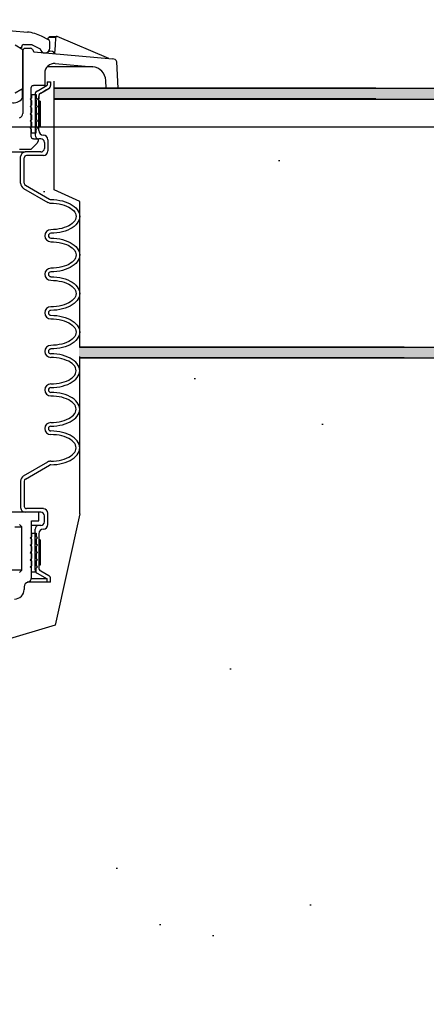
# Model space of a CAD drawing. Extents: x 1081 to 2220, y 0 to 2796.
# Tile 17 of 161: x 1638 to 1648, y 397 to 423. Entities that reach past the tile are written whole.
import ezdxf

# ---------------------------------------------------------------- set-up
doc = ezdxf.new("R2010")
doc.units = 0
doc.header["$MEASUREMENT"] = 0
doc.header["$PDSIZE"] = 1
doc.layers.get('DEFPOINTS').update_dxf_attribs({"linetype": 'CONTINUOUS'})
for name, color, linetype in [('DIM', 3, 'CONTINUOUS'), ('FREEZE-LINES', 8, 'CONTINUOUS'), ('PEAGRAVEL-HATCH', 3, 'CONTINUOUS'), ('SPILL-BUCKET', 1, 'CONTINUOUS'), ('TANK-SLAB', 6, 'CONTINUOUS')]:
    doc.layers.add(name, color=color, linetype=linetype)
doc.styles.add('SIMPLEX', font='simplex')
doc.dimstyles.new('DIM64', dxfattribs={"dimscale": 64, "dimtxt": 0.09375, "dimasz": 0.09375, "dimexe": 0.0625, "dimexo": 0.0625, "dimgap": 0.046875, "dimtad": 1, "dimdec": 4, "dimzin": 3, "dimdsep": 46, "dimlunit": 4, "dimtxsty": 'SIMPLEX', "dimcen": 0, "dimclrd": 256, "dimclre": 256, "dimclrt": 256, "dimadec": 0, "dimazin": 0, "dimtfac": 1, "dimtdec": 4, "dimtmove": 0, "dimatfit": 3, "dimfxl": 1, "dimfrac": 2, "dimtolj": 1, "dimtzin": 0, "dimarcsym": 0})

# ---------------------------------------------------------------- blocks, each defined once
blk = doc.blocks.new('*D23')
at = {"layer": 'DEFPOINTS', "color": 0, "transparency": 16777216}
for p in [(1389.622, 410.007), (1911.122, 410.007), (1911.122, 136.516)]:
    blk.add_point(p, dxfattribs=at)
at = {"layer": 'DIM', "lineweight": -2, "transparency": 16777216}
for p, q in [((1389.622, 406.007), (1389.622, 132.516)), ((1911.122, 406.007), (1911.122, 132.516)), ((1395.622, 136.516), (1905.122, 136.516))]:
    blk.add_line(p, q, dxfattribs=at)
at = {"layer": 'DIM', "transparency": 16777216}
for points in [[(1395.622, 137.516), (1395.622, 135.516), (1389.622, 136.516)], [(1905.122, 137.516), (1905.122, 135.516), (1911.122, 136.516)]]:
    blk.add_solid(points, dxfattribs=at)
at = {"layer": 'DIM', "transparency": 16777216, "insert": (1650.372, 144.087), "char_height": 6, "attachment_point": 5, "style": 'SIMPLEX'}
blk.add_mtext('\\A1;43\'-5 1/2" (F.V. TANK SLAB)', dxfattribs=at)

msp = doc.modelspace()

# ---------------------------------------------------------------- hatches: boundary and pattern name
at = {"layer": 'PEAGRAVEL-HATCH'}
h = msp.add_hatch(dxfattribs=at)
h.set_pattern_fill('AR-SAND', color=256, scale=7.5, style=0)
h.set_pattern_definition([(37.5, (-30.206, -558.66), (-0.47245, 14.45118), [0, -11.4, 0, -12.75, 0, -12.1875]), (7.5, (-30.206, -558.66), (13.27333, 21.1661), [0, -6.15, 0, -10.275, 0, -3.9375]), (327.5, (-39.431, -558.66), (23.35606, 0.04244), [0, -3.75, 0, -13.5, 0, -17.625]), (317.5, (-39.43, -558.66), (22.54595, 6.58257), [0, -1.875, 0, -8.85, 0, -10.125])])
h.paths.add_polyline_path([(1632.94932, 411.58918), (1633.31828, 412.22111), (1634.33564, 412.72937), (1635.69207, 413.13596), (1636.33633, 416.02859), (1636.33633, 419.49444), (1652.97317, 419.49444), (1652.97317, 418.23066), (1652.98769, 415.18332), (1653.03624, 415.18332), (1660.07751, 415.18332), (1660.07751, 376.74551), (1632.94932, 376.74551)])
edge = h.paths.add_edge_path()
edge.add_line((1600.209, 407.65182), (1599.36869, 410.0156))
edge.add_line((1599.36869, 410.0156), (1600.31827, 411.64197))
edge.add_line((1600.31827, 411.64197), (1601.33563, 412.15023))
edge.add_line((1601.33563, 412.15023), (1602.69206, 412.55683))
edge.add_line((1602.69206, 412.55683), (1603.33632, 415.44945))
edge.add_line((1603.33632, 415.44945), (1605.35056, 418.27956))
edge.add_line((1605.35056, 418.27956), (1622.3187, 419.49444))
edge.add_line((1622.3187, 419.49444), (1622.3187, 416.01367))
edge.add_line((1622.3187, 416.01367), (1623.34812, 412.42443))
edge.add_line((1623.34812, 412.42443), (1624.16201, 410.62862))
edge.add_line((1624.16201, 410.62862), (1626.71191, 408.26004))
edge.add_line((1626.71191, 408.26004), (1626.71191, 408.05696))
edge.add_line((1626.71191, 408.05696), (1626.52441, 408.02571))
edge.add_line((1626.52441, 408.02571), (1626.52441, 407.51226))
edge.add_line((1626.52441, 407.51226), (1626.71191, 407.48101))
edge.add_line((1626.71191, 407.48101), (1626.71191, 406.37501))
edge.add_arc((1626.83691, 406.37501), 0.125, 180, 270)
edge.add_line((1626.83691, 406.25001), (1631.80746, 406.25001))
edge.add_arc((1631.80746, 406.37501), 0.125, 270, 360)
edge.add_line((1631.93246, 406.37501), (1631.93246, 407.48101))
edge.add_line((1631.93246, 407.48101), (1632.11996, 407.51226))
edge.add_line((1632.11996, 407.51226), (1632.11996, 408.02571))
edge.add_line((1632.11996, 408.02571), (1631.93246, 408.05696))
edge.add_line((1631.93246, 408.05696), (1631.93246, 408.35986))
edge.add_line((1631.93246, 408.35986), (1632.3687, 410.59474))
edge.add_line((1632.3687, 410.59474), (1632.94932, 411.58918))
edge.add_line((1632.94932, 411.58918), (1632.94932, 357.003))
edge.add_line((1632.94932, 357.003), (1632.61308, 357.003))
edge.add_line((1632.61308, 357.003), (1632.61308, 357.3538))
edge.add_arc((1632.61308, 358.003), 0.6492, 180, 270, ccw=False)
edge.add_line((1631.96388, 358.003), (1629.33205, 358.003))
edge.add_line((1629.33205, 358.003), (1631.67591, 358.08195))
edge.add_line((1631.67591, 358.08195), (1631.67591, 358.33209))
edge.add_line((1631.67591, 358.33209), (1626.97912, 358.17389))
edge.add_line((1626.97912, 358.17389), (1626.97912, 358.003))
edge.add_line((1626.97912, 358.003), (1626.71388, 358.003))
edge.add_arc((1626.06468, 358.003), 0.6492, 270, 360, ccw=False)
edge.add_line((1626.06468, 357.3538), (1626.06468, 357.003))
edge.add_line((1626.06468, 357.003), (1624.57751, 357.003))
edge.add_line((1624.57751, 357.003), (1623.57751, 359.003))
edge.add_line((1623.57751, 359.003), (1618.57751, 359.003))
edge.add_line((1618.57751, 359.003), (1617.57751, 357.003))
edge.add_line((1617.57751, 357.003), (1608.07751, 357.003))
edge.add_line((1608.07751, 357.003), (1607.07751, 359.003))
edge.add_line((1607.07751, 359.003), (1602.07751, 359.003))
edge.add_line((1602.07751, 359.003), (1601.07751, 357.003))
edge.add_line((1601.07751, 357.003), (1599.60144, 357.003))
edge.add_line((1599.60144, 357.003), (1599.60144, 357.3538))
edge.add_arc((1599.60144, 358.003), 0.6492, 180, 270, ccw=False)
edge.add_line((1598.95224, 358.003), (1598.52373, 358.003))
edge.add_line((1598.52373, 358.003), (1598.5656, 358.51357))
edge.add_arc((1598.68695, 358.54356), 0.125, 50.621892, 193.878148, ccw=False)
edge.add_arc((1598.81183, 358.72216), 0.0938, 240.92541, 360)
edge.add_line((1598.90563, 358.72216), (1598.90563, 359.47206))
edge.add_line((1598.90563, 359.47206), (1599.26687, 364.56586))
edge.add_line((1599.26687, 364.56586), (1600.21377, 364.56604))
edge.add_line((1600.21377, 364.56604), (1600.209, 407.65182))
edge = h.paths.add_edge_path()
edge.add_line((1632.94932, 375.74551), (1660.07751, 375.74551))
edge.add_line((1660.07751, 375.74551), (1660.07751, 358.003))
edge.add_line((1660.07751, 358.003), (1659.82751, 358.003))
edge.add_arc((1659.17831, 358.003), 0.6492, 270, 360, ccw=False)
edge.add_line((1659.17831, 357.3538), (1659.17831, 357.003))
edge.add_line((1659.17831, 357.003), (1657.57751, 357.003))
edge.add_line((1657.57751, 357.003), (1656.57751, 359.003))
edge.add_line((1656.57751, 359.003), (1651.57751, 359.003))
edge.add_line((1651.57751, 359.003), (1650.57751, 357.003))
edge.add_line((1650.57751, 357.003), (1641.07751, 357.003))
edge.add_line((1641.07751, 357.003), (1640.07751, 359.003))
edge.add_line((1640.07751, 359.003), (1635.07751, 359.003))
edge.add_line((1635.07751, 359.003), (1634.07751, 357.003))
edge.add_line((1634.07751, 357.003), (1632.94932, 357.003))
edge.add_line((1632.94932, 357.003), (1632.94932, 375.74551))
at = {"layer": 'TANK-SLAB'}
for points in [[(1658.77547, 421.00736), (1658.77547, 420.72611), (1638.46815, 420.72611), (1638.46815, 421.00736)], [(1639.1111, 414.2886), (1658.113, 414.2886), (1658.113, 414.00735), (1639.1111, 414.00735)]]:
    msp.add_hatch(color=256, dxfattribs=at).paths.add_polyline_path(points)

# ---------------------------------------------------------------- linework, layer by layer
at = {"layer": 'DEFPOINTS', "linetype": 'Continuous'}
for p, q in [((1638.46815, 418.36565), (1638.46815, 421.18878)), ((1639.13062, 418.06412), (1638.46815, 418.36565)), ((1639.13062, 414.27899), (1639.13062, 418.06412))]:
    msp.add_line(p, q, dxfattribs=at)
for points in [[(1638.34237, 421.00735), (1638.32638, 420.99563), (1638.26716, 420.96136), (1638.22136, 420.93485), (1638.17282, 420.90676), (1638.11634, 420.87408), (1638.11634, 420.87408), (1638.07811, 420.83918), (1638.0641, 420.78986), (1638.0641, 420.7261)], [(1639.13062, 409.96236), (1639.13062, 414.0477)], [(1639.13062, 409.96236), (1638.48636, 407.06974), (1637.12993, 406.66315), (1636.11257, 406.15488), (1635.16299, 404.52852), (1634.37181, 402.16421)]]:
    msp.add_lwpolyline(points, dxfattribs=at)
at = {"layer": 'FREEZE-LINES', "linetype": 'Continuous'}
msp.add_line((1080.74363, 420.00736), (2124.74363, 420.00736), dxfattribs=at)
at = {"layer": 'SPILL-BUCKET', "linetype": 'Continuous'}
for p, q in [((1634.12354, 422.78359), (1637.76984, 422.46161)), ((1638.31572, 422.26437), (1638.13767, 422.35606)), ((1638.30079, 422.27183), (1638.31891, 422.31874)), ((1638.31891, 422.31874), (1638.32851, 422.3326)), ((1638.50123, 422.31874), (1638.31891, 422.31874)), ((1638.32851, 422.3326), (1638.33917, 422.34113)), ((1638.33917, 422.34113), (1638.34983, 422.34433)), ((1638.34983, 422.34433), (1638.35836, 422.3454)), ((1638.35836, 422.3454), (1638.52895, 422.3454)), ((1638.50123, 422.31874), (1638.48843, 422.11404)), ((1638.50443, 422.32834), (1638.50123, 422.31874)), ((1638.51083, 422.339), (1638.50443, 422.32834)), ((1638.52042, 422.34433), (1638.51083, 422.339)), ((1638.52895, 422.3454), (1638.52042, 422.34433)), ((1638.52895, 422.3454), (1638.53428, 422.3454)), ((1638.54068, 422.3454), (1638.53428, 422.3454)), ((1638.54601, 422.34326), (1638.54068, 422.3454)), ((1639.88405, 421.77713), (1638.54601, 422.34326)), ((1637.44892, 422.1279), (1637.64829, 422.01275)), ((1637.57579, 422.05433), (1637.61737, 422.05433)), ((1637.61737, 422.05433), (1637.57579, 422.05433)), ((1637.61737, 422.07459), (1637.61737, 422.05433)), ((1637.64829, 421.9797), (1637.68454, 422.04154)), ((1637.67921, 422.13643), (1637.89245, 422.13643)), ((1637.68454, 422.04154), (1637.8498, 422.04154)), ((1637.89458, 422.13536), (1638.09928, 422.03088)), ((1638.34877, 422.04474), (1638.34877, 422.21106)), ((1638.48843, 422.11404), (1638.46924, 421.91253)), ((1637.64829, 420.99669), (1637.64829, 422.01275)), ((1637.64829, 421.9797), (1637.64829, 420.35273)), ((1637.90418, 422.01062), (1637.93936, 421.94985)), ((1637.93936, 421.94985), (1639.98107, 421.7718)), ((1638.38182, 421.96264), (1638.30505, 421.94985)), ((1638.41807, 421.95731), (1638.38182, 421.96264)), ((1638.44366, 421.94345), (1638.41807, 421.95731)), ((1638.46818, 421.904), (1638.44366, 421.94345)), ((1638.46818, 421.904), (1638.46924, 421.91253)), ((1638.46924, 421.91253), (1638.49803, 421.9008)), ((1639.46291, 421.5607), (1638.30186, 421.5607)), ((1638.4927, 421.64599), (1639.46291, 421.5607)), ((1640.12181, 421.00735), (1640.08662, 421.69184)), ((1638.22083, 421.39651), (1638.22083, 421.07239)), ((1638.22083, 421.07239), (1637.92443, 421.07239)), ((1638.02214, 420.93241), (1638.27947, 421.08092)), ((1638.27947, 421.16728), (1638.27947, 421.08092)), ((1638.27947, 421.16728), (1638.37329, 421.16728)), ((1638.37329, 421.16728), (1638.37329, 421.07665)), ((1639.81582, 421.00735), (1639.80515, 421.20673)), ((1637.44892, 420.88155), (1637.64829, 420.99669)), ((1637.44892, 420.88155), (1637.60138, 420.96897)), ((1637.60138, 420.96897), (1637.63337, 420.96897)), ((1637.63337, 420.96897), (1637.63337, 420.73868)), ((1637.86153, 421.00949), (1637.86153, 419.75887)), ((1637.87645, 420.8453), (1637.87645, 420.75147)), ((1637.87645, 420.8453), (1638.0012, 420.8453)), ((1637.97028, 420.84849), (1637.97028, 419.78872)), ((1638.0012, 420.8453), (1638.0012, 420.75147)), ((1638.0641, 419.9092), (1638.0641, 420.78986)), ((1638.11634, 420.87408), (1638.32638, 420.99563)), ((1639.9203, 421.00735), (1639.81582, 421.00735)), ((1640.12181, 421.00735), (1639.9203, 421.00735)), ((1637.84554, 420.72055), (1637.87645, 420.75147)), ((1637.84554, 420.72055), (1637.87645, 420.68857)), ((1637.84554, 420.53291), (1637.87645, 420.56383)), ((1637.84554, 420.53291), (1637.87645, 420.50092)), ((1637.87645, 420.68857), (1637.87645, 420.56383)), ((1638.03318, 420.72055), (1638.0012, 420.75147)), ((1638.03318, 420.72055), (1638.0012, 420.68857)), ((1638.0012, 420.68857), (1638.0012, 420.56383)), ((1638.03318, 420.53291), (1638.0012, 420.56383)), ((1638.03318, 420.53291), (1638.0012, 420.50092)), ((1637.84554, 420.34526), (1637.87645, 420.37618)), ((1637.84554, 420.34526), (1637.87645, 420.31328)), ((1637.87645, 420.50092), (1637.87645, 420.37618)), ((1637.87645, 420.31328), (1637.87645, 420.18854)), ((1638.0012, 420.50092), (1638.0012, 420.37618)), ((1638.03318, 420.34526), (1638.0012, 420.37618)), ((1638.03318, 420.34526), (1638.0012, 420.31328)), ((1638.0012, 420.31328), (1638.0012, 420.18854)), ((1637.84554, 420.15762), (1637.87645, 420.18854)), ((1637.84554, 420.15762), (1637.87645, 420.12563)), ((1637.84554, 419.96997), (1637.87645, 420.00089)), ((1637.87645, 420.12563), (1637.87645, 420.00089)), ((1638.03318, 420.15762), (1638.0012, 420.18854)), ((1638.03318, 420.15762), (1638.0012, 420.12563)), ((1638.0012, 420.12563), (1638.0012, 420.00089)), ((1638.03318, 419.96997), (1638.0012, 420.00089)), ((1637.84554, 419.96997), (1637.87645, 419.93799)), ((1637.87645, 419.84416), (1637.87645, 419.93799)), ((1637.87645, 419.84416), (1638.0012, 419.84416)), ((1638.03318, 419.96997), (1638.0012, 419.93799)), ((1638.0012, 419.84416), (1638.0012, 419.93799)), ((1638.01506, 419.57016), (1637.86046, 419.4145)), ((1637.92443, 419.69597), (1638.05131, 419.69597)), ((1638.05131, 419.632), (1638.01506, 419.57016)), ((1638.05131, 419.69597), (1638.05131, 419.63413)), ((1638.05131, 419.63413), (1638.05131, 419.632)), ((1638.11634, 419.6949), (1638.0641, 419.6949)), ((1638.21017, 419.60108), (1638.21017, 419.44542)), ((1638.30399, 419.66931), (1638.30399, 419.37718)), ((1626.52922, 419.35159), (1637.7144, 419.35159)), ((1637.86046, 419.4145), (1637.56407, 419.4145)), ((1637.59392, 418.54237), (1637.59392, 419.23112)), ((1638.11634, 419.35159), (1637.7144, 419.35159)), ((1638.18458, 419.25777), (1637.74745, 419.25777)), ((1637.68774, 418.54237), (1637.68774, 419.197)), ((1637.71866, 418.488), (1638.34557, 418.1255)), ((1637.67175, 418.40697), (1638.29866, 418.04447)), ((1638.37649, 418.11697), (1638.45538, 418.11484)), ((1638.37649, 418.02315), (1638.45005, 418.02101)), ((1638.45005, 418.02101), (1638.52255, 418.01462)), ((1638.45538, 418.11484), (1638.53321, 418.10737)), ((1638.52255, 418.01462), (1638.59399, 418.00396)), ((1638.53321, 418.10737), (1638.60891, 418.09565)), ((1638.59399, 418.00396), (1638.66222, 417.98903)), ((1638.60891, 418.09565), (1638.68248, 418.07965)), ((1638.66222, 417.98903), (1638.72619, 417.97091)), ((1638.68248, 418.07965), (1638.75178, 418.05833)), ((1638.72619, 417.97091), (1638.7859, 417.94851)), ((1638.75178, 418.05833), (1638.81788, 418.03381)), ((1638.81788, 418.03381), (1638.87865, 418.00502)), ((1638.87865, 418.00502), (1638.93516, 417.97197)), ((1638.93516, 417.97197), (1638.9842, 417.93679)), ((1638.7859, 417.94851), (1638.84134, 417.92293)), ((1638.84134, 417.92293), (1638.89038, 417.89414)), ((1638.89038, 417.89414), (1638.93303, 417.86216)), ((1638.93303, 417.86216), (1638.96821, 417.8291)), ((1638.96821, 417.8291), (1638.997, 417.79285)), ((1638.9842, 417.93679), (1639.02685, 417.8984)), ((1638.997, 417.79285), (1639.01726, 417.75554)), ((1639.01726, 417.75554), (1639.02898, 417.71822)), ((1639.02685, 417.8984), (1639.06203, 417.85789)), ((1639.02898, 417.71822), (1639.03325, 417.67984)), ((1639.06203, 417.85789), (1639.09082, 417.81524)), ((1639.09082, 417.81524), (1639.11108, 417.77047)), ((1639.11108, 417.77047), (1639.12281, 417.72569)), ((1639.12281, 417.72569), (1639.12707, 417.67984)), ((1638.89038, 417.46447), (1638.84134, 417.43675)), ((1638.93303, 417.49646), (1638.89038, 417.46447)), ((1638.96821, 417.53058), (1638.93303, 417.49646)), ((1638.997, 417.56576), (1638.96821, 417.53058)), ((1639.02685, 417.46021), (1638.9842, 417.42183)), ((1639.02685, 417.46021), (1638.9842, 417.42183)), ((1639.01726, 417.60308), (1638.997, 417.56576)), ((1639.02898, 417.64146), (1639.01726, 417.60308)), ((1639.06203, 417.50179), (1639.02685, 417.46021)), ((1639.06203, 417.50179), (1639.02685, 417.46021)), ((1639.03325, 417.67984), (1639.02898, 417.64146)), ((1639.09082, 417.54444), (1639.06203, 417.50179)), ((1639.09082, 417.54444), (1639.06203, 417.50179)), ((1639.11108, 417.58815), (1639.09082, 417.54444)), ((1639.11108, 417.58815), (1639.09082, 417.54444)), ((1639.12281, 417.63399), (1639.11108, 417.58815)), ((1639.12281, 417.63399), (1639.11108, 417.58815)), ((1639.12707, 417.67984), (1639.12281, 417.63399)), ((1639.12707, 417.67984), (1639.12281, 417.63399)), ((1638.45005, 417.3376), (1638.37649, 417.33547)), ((1638.45538, 417.24378), (1638.37649, 417.24165)), ((1638.45538, 417.24378), (1638.37649, 417.24165)), ((1638.52255, 417.344), (1638.45005, 417.3376)), ((1638.53321, 417.25124), (1638.45538, 417.24378)), ((1638.53321, 417.25124), (1638.45538, 417.24378)), ((1638.59399, 417.35466), (1638.52255, 417.344)), ((1638.60891, 417.26297), (1638.53321, 417.25124)), ((1638.60891, 417.26297), (1638.53321, 417.25124)), ((1638.66222, 417.36958), (1638.59399, 417.35466)), ((1638.68248, 417.28003), (1638.60891, 417.26297)), ((1638.68248, 417.28003), (1638.60891, 417.26297)), ((1638.72619, 417.38771), (1638.66222, 417.36958)), ((1638.75178, 417.30028), (1638.68248, 417.28003)), ((1638.75178, 417.30028), (1638.68248, 417.28003)), ((1638.7859, 417.4101), (1638.72619, 417.38771)), ((1638.81788, 417.32481), (1638.75178, 417.30028)), ((1638.81788, 417.32481), (1638.75178, 417.30028)), ((1638.84134, 417.43675), (1638.7859, 417.4101)), ((1638.87865, 417.35359), (1638.81788, 417.32481)), ((1638.87865, 417.35359), (1638.81788, 417.32481)), ((1638.93516, 417.38664), (1638.87865, 417.35359)), ((1638.93516, 417.38664), (1638.87865, 417.35359)), ((1638.9842, 417.42183), (1638.93516, 417.38664)), ((1638.9842, 417.42183), (1638.93516, 417.38664)), ((1638.37649, 417.1169), (1638.45538, 417.1137)), ((1638.37649, 417.02308), (1638.45005, 417.02095)), ((1638.45005, 417.02095), (1638.52255, 417.01455)), ((1638.45538, 417.1137), (1638.53321, 417.10731)), ((1638.52255, 417.01455), (1638.59399, 417.00389)), ((1638.53321, 417.10731), (1638.60891, 417.09558)), ((1638.59399, 417.00389), (1638.66222, 416.98896)), ((1638.60891, 417.09558), (1638.68248, 417.07852)), ((1638.66222, 416.98896), (1638.72619, 416.96977)), ((1638.68248, 417.07852), (1638.75178, 417.05826)), ((1638.72619, 416.96977), (1638.7859, 416.94738)), ((1638.75178, 417.05826), (1638.81788, 417.03268)), ((1638.7859, 416.94738), (1638.84134, 416.92179)), ((1638.81788, 417.03268), (1638.87865, 417.00389)), ((1638.87865, 417.00389), (1638.93516, 416.9719)), ((1638.93516, 416.9719), (1638.9842, 416.93565)), ((1638.9842, 416.93565), (1639.02685, 416.89727)), ((1638.84134, 416.92179), (1638.89038, 416.89301)), ((1638.89038, 416.89301), (1638.93303, 416.86209)), ((1638.93303, 416.86209), (1638.96821, 416.82797)), ((1638.96821, 416.82797), (1638.997, 416.79279)), ((1638.997, 416.79279), (1639.01726, 416.75547)), ((1639.01726, 416.75547), (1639.02898, 416.71709)), ((1639.02685, 416.89727), (1639.06203, 416.85676)), ((1639.02898, 416.71709), (1639.03325, 416.67871)), ((1639.03325, 416.67871), (1639.02898, 416.64032)), ((1639.06203, 416.85676), (1639.09082, 416.81411)), ((1639.09082, 416.81411), (1639.11108, 416.76933)), ((1639.11108, 416.76933), (1639.12281, 416.72455)), ((1639.12281, 416.72455), (1639.12707, 416.67871)), ((1639.12707, 416.67871), (1639.12281, 416.63286)), ((1639.12707, 416.67871), (1639.12281, 416.63286)), ((1638.84134, 416.43562), (1638.7859, 416.41003)), ((1638.89038, 416.46441), (1638.84134, 416.43562)), ((1638.93303, 416.49533), (1638.89038, 416.46441)), ((1638.96821, 416.52944), (1638.93303, 416.49533)), ((1638.9842, 416.42176), (1638.93516, 416.38551)), ((1638.9842, 416.42176), (1638.93516, 416.38551)), ((1638.997, 416.56463), (1638.96821, 416.52944)), ((1639.02685, 416.46014), (1638.9842, 416.42176)), ((1639.02685, 416.46014), (1638.9842, 416.42176)), ((1639.01726, 416.60194), (1638.997, 416.56463)), ((1639.02898, 416.64032), (1639.01726, 416.60194)), ((1639.06203, 416.50066), (1639.02685, 416.46014)), ((1639.06203, 416.50066), (1639.02685, 416.46014)), ((1639.09082, 416.5433), (1639.06203, 416.50066)), ((1639.09082, 416.5433), (1639.06203, 416.50066)), ((1639.11108, 416.58808), (1639.09082, 416.5433)), ((1639.11108, 416.58808), (1639.09082, 416.5433)), ((1639.12281, 416.63286), (1639.11108, 416.58808)), ((1639.12281, 416.63286), (1639.11108, 416.58808)), ((1638.45005, 416.33647), (1638.37649, 416.33433)), ((1638.45538, 416.24371), (1638.37649, 416.24051)), ((1638.45538, 416.24371), (1638.37649, 416.24051)), ((1638.52255, 416.34286), (1638.45005, 416.33647)), ((1638.53321, 416.25011), (1638.45538, 416.24371)), ((1638.53321, 416.25011), (1638.45538, 416.24371)), ((1638.59399, 416.35353), (1638.52255, 416.34286)), ((1638.60891, 416.26184), (1638.53321, 416.25011)), ((1638.60891, 416.26184), (1638.53321, 416.25011)), ((1638.66222, 416.36845), (1638.59399, 416.35353)), ((1638.68248, 416.27889), (1638.60891, 416.26184)), ((1638.68248, 416.27889), (1638.60891, 416.26184)), ((1638.72619, 416.38764), (1638.66222, 416.36845)), ((1638.75178, 416.29915), (1638.68248, 416.27889)), ((1638.75178, 416.29915), (1638.68248, 416.27889)), ((1638.7859, 416.41003), (1638.72619, 416.38764)), ((1638.81788, 416.32474), (1638.75178, 416.29915)), ((1638.81788, 416.32474), (1638.75178, 416.29915)), ((1638.87865, 416.35353), (1638.81788, 416.32474)), ((1638.87865, 416.35353), (1638.81788, 416.32474)), ((1638.93516, 416.38551), (1638.87865, 416.35353)), ((1638.93516, 416.38551), (1638.87865, 416.35353)), ((1638.37649, 416.11577), (1638.45538, 416.11364)), ((1638.37649, 416.02195), (1638.45005, 416.01981)), ((1638.45005, 416.01981), (1638.52255, 416.01342)), ((1638.45538, 416.11364), (1638.53321, 416.10618)), ((1638.52255, 416.01342), (1638.59399, 416.00276)), ((1638.53321, 416.10618), (1638.60891, 416.09445)), ((1638.59399, 416.00276), (1638.66222, 415.98783)), ((1638.60891, 416.09445), (1638.68248, 416.07739)), ((1638.66222, 415.98783), (1638.72619, 415.96971)), ((1638.68248, 416.07739), (1638.75178, 416.05713)), ((1638.72619, 415.96971), (1638.7859, 415.94732)), ((1638.75178, 416.05713), (1638.81788, 416.03261)), ((1638.7859, 415.94732), (1638.84134, 415.92066)), ((1638.81788, 416.03261), (1638.87865, 416.00276)), ((1638.84134, 415.92066), (1638.89038, 415.89188)), ((1638.87865, 416.00276), (1638.93516, 415.97077)), ((1638.93516, 415.97077), (1638.9842, 415.93559)), ((1638.9842, 415.93559), (1639.02685, 415.8972)), ((1638.89038, 415.89188), (1638.93303, 415.86096)), ((1638.93303, 415.86096), (1638.96821, 415.82684)), ((1638.96821, 415.82684), (1638.997, 415.79165)), ((1638.997, 415.79165), (1639.01726, 415.75434)), ((1639.01726, 415.75434), (1639.02898, 415.71596)), ((1639.02685, 415.8972), (1639.06203, 415.85562)), ((1639.02898, 415.71596), (1639.03325, 415.67757)), ((1639.03325, 415.67757), (1639.02898, 415.63919)), ((1639.06203, 415.85562), (1639.09082, 415.81298)), ((1639.09082, 415.81298), (1639.11108, 415.76927)), ((1639.11108, 415.76927), (1639.12281, 415.72342)), ((1639.12281, 415.72342), (1639.12707, 415.67757)), ((1639.12707, 415.67757), (1639.12281, 415.63173)), ((1639.12707, 415.67757), (1639.12281, 415.63173)), ((1638.7859, 415.4089), (1638.72619, 415.38651)), ((1638.84134, 415.43449), (1638.7859, 415.4089)), ((1638.89038, 415.46327), (1638.84134, 415.43449)), ((1638.93303, 415.49526), (1638.89038, 415.46327)), ((1638.96821, 415.52831), (1638.93303, 415.49526)), ((1638.9842, 415.42063), (1638.93516, 415.38544)), ((1638.9842, 415.42063), (1638.93516, 415.38544)), ((1638.997, 415.56456), (1638.96821, 415.52831)), ((1639.02685, 415.45901), (1638.9842, 415.42063)), ((1639.02685, 415.45901), (1638.9842, 415.42063)), ((1639.01726, 415.60188), (1638.997, 415.56456)), ((1639.02898, 415.63919), (1639.01726, 415.60188)), ((1639.06203, 415.49952), (1639.02685, 415.45901)), ((1639.06203, 415.49952), (1639.02685, 415.45901)), ((1639.09082, 415.54217), (1639.06203, 415.49952)), ((1639.09082, 415.54217), (1639.06203, 415.49952)), ((1639.11108, 415.58695), (1639.09082, 415.54217)), ((1639.11108, 415.58695), (1639.09082, 415.54217)), ((1639.12281, 415.63173), (1639.11108, 415.58695)), ((1639.12281, 415.63173), (1639.11108, 415.58695)), ((1638.45005, 415.3364), (1638.37649, 415.33427)), ((1638.45538, 415.24258), (1638.37649, 415.24045)), ((1638.45538, 415.24258), (1638.37649, 415.24045)), ((1638.52255, 415.3428), (1638.45005, 415.3364)), ((1638.53321, 415.25004), (1638.45538, 415.24258)), ((1638.53321, 415.25004), (1638.45538, 415.24258)), ((1638.59399, 415.35346), (1638.52255, 415.3428)), ((1638.60891, 415.26177), (1638.53321, 415.25004)), ((1638.60891, 415.26177), (1638.53321, 415.25004)), ((1638.66222, 415.36839), (1638.59399, 415.35346)), ((1638.68248, 415.27776), (1638.60891, 415.26177)), ((1638.68248, 415.27776), (1638.60891, 415.26177)), ((1638.72619, 415.38651), (1638.66222, 415.36839)), ((1638.75178, 415.29908), (1638.68248, 415.27776)), ((1638.75178, 415.29908), (1638.68248, 415.27776)), ((1638.81788, 415.32361), (1638.75178, 415.29908)), ((1638.81788, 415.32361), (1638.75178, 415.29908)), ((1638.87865, 415.35239), (1638.81788, 415.32361)), ((1638.87865, 415.35239), (1638.81788, 415.32361)), ((1638.93516, 415.38544), (1638.87865, 415.35239)), ((1638.93516, 415.38544), (1638.87865, 415.35239)), ((1638.37649, 415.11464), (1638.45538, 415.1125)), ((1638.37649, 415.02081), (1638.45005, 415.01868)), ((1638.45005, 415.01868), (1638.52255, 415.01228)), ((1638.45538, 415.1125), (1638.53321, 415.10504)), ((1638.52255, 415.01228), (1638.59399, 415.00162)), ((1638.53321, 415.10504), (1638.60891, 415.09331)), ((1638.59399, 415.00162), (1638.66222, 414.9867)), ((1638.60891, 415.09331), (1638.68248, 415.07732)), ((1638.66222, 414.9867), (1638.72619, 414.96857)), ((1638.68248, 415.07732), (1638.75178, 415.056)), ((1638.72619, 414.96857), (1638.7859, 414.94618)), ((1638.75178, 415.056), (1638.81788, 415.03148)), ((1638.7859, 414.94618), (1638.84134, 414.92059)), ((1638.81788, 415.03148), (1638.87865, 415.00269)), ((1638.84134, 414.92059), (1638.89038, 414.89181)), ((1638.87865, 415.00269), (1638.93516, 414.96964)), ((1638.89038, 414.89181), (1638.93303, 414.85982)), ((1638.93516, 414.96964), (1638.9842, 414.93445)), ((1638.9842, 414.93445), (1639.02685, 414.89607)), ((1639.02685, 414.89607), (1639.06203, 414.85556)), ((1638.93303, 414.85982), (1638.96821, 414.82677)), ((1638.96821, 414.82677), (1638.997, 414.79052)), ((1638.997, 414.79052), (1639.01726, 414.75321)), ((1639.01726, 414.75321), (1639.02898, 414.71589)), ((1639.02898, 414.63806), (1639.01726, 414.60074)), ((1639.02898, 414.71589), (1639.03325, 414.67751)), ((1639.03325, 414.67751), (1639.02898, 414.63806)), ((1639.06203, 414.85556), (1639.09082, 414.81291)), ((1639.09082, 414.81291), (1639.11108, 414.76813)), ((1639.11108, 414.76813), (1639.12281, 414.72335)), ((1639.12281, 414.72335), (1639.12707, 414.67751)), ((1639.12707, 414.67751), (1639.12281, 414.63166)), ((1639.12707, 414.67751), (1639.12281, 414.63166)), ((1638.72619, 414.38538), (1638.66222, 414.36725)), ((1638.7859, 414.40777), (1638.72619, 414.38538)), ((1638.84134, 414.43336), (1638.7859, 414.40777)), ((1638.89038, 414.46214), (1638.84134, 414.43336)), ((1638.93516, 414.38431), (1638.87865, 414.35126)), ((1638.93516, 414.38431), (1638.87865, 414.35126)), ((1638.93303, 414.49413), (1638.89038, 414.46214)), ((1638.96821, 414.52824), (1638.93303, 414.49413)), ((1638.9842, 414.4195), (1638.93516, 414.38431)), ((1638.9842, 414.4195), (1638.93516, 414.38431)), ((1638.997, 414.56343), (1638.96821, 414.52824)), ((1639.02685, 414.45788), (1638.9842, 414.4195)), ((1639.02685, 414.45788), (1638.9842, 414.4195)), ((1639.01726, 414.60074), (1638.997, 414.56343)), ((1639.06203, 414.49946), (1639.02685, 414.45788)), ((1639.06203, 414.49946), (1639.02685, 414.45788)), ((1639.09082, 414.5421), (1639.06203, 414.49946)), ((1639.09082, 414.5421), (1639.06203, 414.49946)), ((1639.11108, 414.58582), (1639.09082, 414.5421)), ((1639.11108, 414.58582), (1639.09082, 414.5421)), ((1639.12281, 414.63166), (1639.11108, 414.58582)), ((1639.12281, 414.63166), (1639.11108, 414.58582)), ((1638.45005, 414.33527), (1638.37649, 414.33314)), ((1638.45538, 414.24144), (1638.37649, 414.23931)), ((1638.45538, 414.24144), (1638.37649, 414.23931)), ((1638.52255, 414.34167), (1638.45005, 414.33527)), ((1638.53321, 414.24891), (1638.45538, 414.24144)), ((1638.53321, 414.24891), (1638.45538, 414.24144)), ((1638.59399, 414.35233), (1638.52255, 414.34167)), ((1638.60891, 414.26064), (1638.53321, 414.24891)), ((1638.60891, 414.26064), (1638.53321, 414.24891)), ((1638.66222, 414.36725), (1638.59399, 414.35233)), ((1638.68248, 414.27663), (1638.60891, 414.26064)), ((1638.68248, 414.27663), (1638.60891, 414.26064)), ((1638.75178, 414.29795), (1638.68248, 414.27663)), ((1638.75178, 414.29795), (1638.68248, 414.27663)), ((1638.81788, 414.32247), (1638.75178, 414.29795)), ((1638.81788, 414.32247), (1638.75178, 414.29795)), ((1638.87865, 414.35126), (1638.81788, 414.32247)), ((1638.87865, 414.35126), (1638.81788, 414.32247)), ((1638.45538, 414.11137), (1638.37649, 414.11457)), ((1638.45538, 414.11137), (1638.37649, 414.11457)), ((1638.45005, 414.01862), (1638.37649, 414.02075)), ((1638.52255, 414.01222), (1638.45005, 414.01862)), ((1638.53321, 414.10497), (1638.45538, 414.11137)), ((1638.53321, 414.10497), (1638.45538, 414.11137)), ((1638.59399, 414.00156), (1638.52255, 414.01222)), ((1638.60891, 414.09325), (1638.53321, 414.10497)), ((1638.60891, 414.09325), (1638.53321, 414.10497)), ((1638.66222, 413.98663), (1638.59399, 414.00156)), ((1638.68248, 414.07619), (1638.60891, 414.09325)), ((1638.68248, 414.07619), (1638.60891, 414.09325)), ((1638.72619, 413.96744), (1638.66222, 413.98663)), ((1638.75178, 414.05593), (1638.68248, 414.07619)), ((1638.75178, 414.05593), (1638.68248, 414.07619)), ((1638.7859, 413.94505), (1638.72619, 413.96744)), ((1638.81788, 414.03034), (1638.75178, 414.05593)), ((1638.81788, 414.03034), (1638.75178, 414.05593)), ((1638.84134, 413.91946), (1638.7859, 413.94505)), ((1638.87865, 414.00156), (1638.81788, 414.03034)), ((1638.87865, 414.00156), (1638.81788, 414.03034)), ((1638.89038, 413.89068), (1638.84134, 413.91946)), ((1638.93516, 413.96957), (1638.87865, 414.00156)), ((1638.93516, 413.96957), (1638.87865, 414.00156)), ((1638.93303, 413.85976), (1638.89038, 413.89068)), ((1638.9842, 413.93332), (1638.93516, 413.96957)), ((1638.9842, 413.93332), (1638.93516, 413.96957)), ((1639.02685, 413.89494), (1638.9842, 413.93332)), ((1639.02685, 413.89494), (1638.9842, 413.93332)), ((1639.06203, 413.85443), (1639.02685, 413.89494)), ((1639.06203, 413.85443), (1639.02685, 413.89494)), ((1638.96821, 413.82564), (1638.93303, 413.85976)), ((1638.997, 413.79046), (1638.96821, 413.82564)), ((1639.01726, 413.75314), (1638.997, 413.79046)), ((1639.02898, 413.71476), (1639.01726, 413.75314)), ((1639.01726, 413.59961), (1639.02898, 413.63799)), ((1639.03325, 413.67637), (1639.02898, 413.71476)), ((1639.02898, 413.63799), (1639.03325, 413.67637)), ((1639.09082, 413.81178), (1639.06203, 413.85443)), ((1639.09082, 413.81178), (1639.06203, 413.85443)), ((1639.11108, 413.767), (1639.09082, 413.81178)), ((1639.11108, 413.767), (1639.09082, 413.81178)), ((1639.12281, 413.72222), (1639.11108, 413.767)), ((1639.12281, 413.72222), (1639.11108, 413.767)), ((1639.11108, 413.58575), (1639.12281, 413.63053)), ((1639.12707, 413.67637), (1639.12281, 413.72222)), ((1639.12707, 413.67637), (1639.12281, 413.72222)), ((1639.12281, 413.63053), (1639.12707, 413.67637)), ((1638.59399, 413.35119), (1638.66222, 413.36612)), ((1638.66222, 413.36612), (1638.72619, 413.38531)), ((1638.72619, 413.38531), (1638.7859, 413.4077)), ((1638.7859, 413.4077), (1638.84134, 413.43329)), ((1638.84134, 413.43329), (1638.89038, 413.46208)), ((1638.87865, 413.35119), (1638.93516, 413.38318)), ((1638.89038, 413.46208), (1638.93303, 413.49299)), ((1638.93303, 413.49299), (1638.96821, 413.52711)), ((1638.93516, 413.38318), (1638.9842, 413.41943)), ((1638.96821, 413.52711), (1638.997, 413.56229)), ((1638.9842, 413.41943), (1639.02685, 413.45781)), ((1638.997, 413.56229), (1639.01726, 413.59961)), ((1639.02685, 413.45781), (1639.06203, 413.49832)), ((1639.06203, 413.49832), (1639.09082, 413.54097)), ((1639.09082, 413.54097), (1639.11108, 413.58575)), ((1638.37649, 413.332), (1638.45005, 413.33413)), ((1638.37649, 413.23818), (1638.45538, 413.24138)), ((1638.45538, 413.11131), (1638.37649, 413.11344)), ((1638.45538, 413.11131), (1638.37649, 413.11344)), ((1638.45005, 413.33413), (1638.52255, 413.34053)), ((1638.45538, 413.24138), (1638.53321, 413.24778)), ((1638.53321, 413.10384), (1638.45538, 413.11131)), ((1638.53321, 413.10384), (1638.45538, 413.11131)), ((1638.52255, 413.34053), (1638.59399, 413.35119)), ((1638.53321, 413.24778), (1638.60891, 413.2595)), ((1638.60891, 413.09211), (1638.53321, 413.10384)), ((1638.60891, 413.09211), (1638.53321, 413.10384)), ((1638.60891, 413.2595), (1638.68248, 413.27656)), ((1638.68248, 413.27656), (1638.75178, 413.29682)), ((1638.75178, 413.29682), (1638.81788, 413.32241)), ((1638.81788, 413.32241), (1638.87865, 413.35119)), ((1638.45005, 413.01748), (1638.37649, 413.01961)), ((1638.52255, 413.01109), (1638.45005, 413.01748)), ((1638.59399, 413.00042), (1638.52255, 413.01109)), ((1638.66222, 412.9855), (1638.59399, 413.00042)), ((1638.68248, 413.07506), (1638.60891, 413.09211)), ((1638.68248, 413.07506), (1638.60891, 413.09211)), ((1638.72619, 412.96631), (1638.66222, 412.9855)), ((1638.75178, 413.0548), (1638.68248, 413.07506)), ((1638.75178, 413.0548), (1638.68248, 413.07506)), ((1638.7859, 412.94498), (1638.72619, 412.96631)), ((1638.81788, 413.03028), (1638.75178, 413.0548)), ((1638.81788, 413.03028), (1638.75178, 413.0548)), ((1638.84134, 412.91833), (1638.7859, 412.94498)), ((1638.87865, 413.00042), (1638.81788, 413.03028)), ((1638.87865, 413.00042), (1638.81788, 413.03028)), ((1638.89038, 412.88954), (1638.84134, 412.91833)), ((1638.93516, 412.96844), (1638.87865, 413.00042)), ((1638.93516, 412.96844), (1638.87865, 413.00042)), ((1638.93303, 412.85862), (1638.89038, 412.88954)), ((1638.96821, 412.82451), (1638.93303, 412.85862)), ((1638.9842, 412.93326), (1638.93516, 412.96844)), ((1638.9842, 412.93326), (1638.93516, 412.96844)), ((1639.02685, 412.89487), (1638.9842, 412.93326)), ((1639.02685, 412.89487), (1638.9842, 412.93326)), ((1639.06203, 412.85329), (1639.02685, 412.89487)), ((1639.06203, 412.85329), (1639.02685, 412.89487)), ((1639.09082, 412.81065), (1639.06203, 412.85329)), ((1639.09082, 412.81065), (1639.06203, 412.85329)), ((1638.997, 412.78932), (1638.96821, 412.82451)), ((1639.01726, 412.75201), (1638.997, 412.78932)), ((1638.997, 412.56223), (1639.01726, 412.59848)), ((1639.02898, 412.71362), (1639.01726, 412.75201)), ((1639.01726, 412.59848), (1639.02898, 412.63686)), ((1639.03325, 412.67524), (1639.02898, 412.71362)), ((1639.02898, 412.63686), (1639.03325, 412.67524)), ((1639.11108, 412.76693), (1639.09082, 412.81065)), ((1639.11108, 412.76693), (1639.09082, 412.81065)), ((1639.12281, 412.72109), (1639.11108, 412.76693)), ((1639.12281, 412.72109), (1639.11108, 412.76693)), ((1639.11108, 412.58462), (1639.12281, 412.6294)), ((1639.12707, 412.67524), (1639.12281, 412.72109)), ((1639.12707, 412.67524), (1639.12281, 412.72109)), ((1639.12281, 412.6294), (1639.12707, 412.67524)), ((1638.37649, 412.33194), (1638.45005, 412.33407)), ((1638.45005, 412.33407), (1638.52255, 412.34047)), ((1638.52255, 412.34047), (1638.59399, 412.35113)), ((1638.59399, 412.35113), (1638.66222, 412.36605)), ((1638.66222, 412.36605), (1638.72619, 412.38418)), ((1638.72619, 412.38418), (1638.7859, 412.40657)), ((1638.7859, 412.40657), (1638.84134, 412.43216)), ((1638.81788, 412.32127), (1638.87865, 412.35006)), ((1638.84134, 412.43216), (1638.89038, 412.46094)), ((1638.87865, 412.35006), (1638.93516, 412.38205)), ((1638.89038, 412.46094), (1638.93303, 412.49293)), ((1638.93303, 412.49293), (1638.96821, 412.52598)), ((1638.93516, 412.38205), (1638.9842, 412.4183)), ((1638.96821, 412.52598), (1638.997, 412.56223)), ((1638.9842, 412.4183), (1639.02685, 412.45668)), ((1639.02685, 412.45668), (1639.06203, 412.49719)), ((1639.06203, 412.49719), (1639.09082, 412.53984)), ((1639.09082, 412.53984), (1639.11108, 412.58462)), ((1638.37649, 412.23811), (1638.45538, 412.24025)), ((1638.45538, 412.11017), (1638.37649, 412.11231)), ((1638.45538, 412.11017), (1638.37649, 412.11231)), ((1638.45538, 412.24025), (1638.53321, 412.24771)), ((1638.53321, 412.10271), (1638.45538, 412.11017)), ((1638.53321, 412.10271), (1638.45538, 412.11017)), ((1638.53321, 412.24771), (1638.60891, 412.25944)), ((1638.60891, 412.09098), (1638.53321, 412.10271)), ((1638.60891, 412.09098), (1638.53321, 412.10271)), ((1638.60891, 412.25944), (1638.68248, 412.27543)), ((1638.68248, 412.07499), (1638.60891, 412.09098)), ((1638.68248, 412.07499), (1638.60891, 412.09098)), ((1638.68248, 412.27543), (1638.75178, 412.29675)), ((1638.75178, 412.29675), (1638.81788, 412.32127)), ((1638.45005, 412.01635), (1638.37649, 412.01848)), ((1638.52255, 412.00995), (1638.45005, 412.01635)), ((1638.59399, 411.99929), (1638.52255, 412.00995)), ((1638.66222, 411.98436), (1638.59399, 411.99929)), ((1638.72619, 411.96624), (1638.66222, 411.98436)), ((1638.75178, 412.05367), (1638.68248, 412.07499)), ((1638.75178, 412.05367), (1638.68248, 412.07499)), ((1638.7859, 411.94385), (1638.72619, 411.96624)), ((1638.81788, 412.02914), (1638.75178, 412.05367)), ((1638.81788, 412.02914), (1638.75178, 412.05367)), ((1638.84134, 411.91826), (1638.7859, 411.94385)), ((1638.87865, 412.00036), (1638.81788, 412.02914)), ((1638.87865, 412.00036), (1638.81788, 412.02914)), ((1638.89038, 411.88948), (1638.84134, 411.91826)), ((1638.93516, 411.96731), (1638.87865, 412.00036)), ((1638.93516, 411.96731), (1638.87865, 412.00036)), ((1638.93303, 411.85749), (1638.89038, 411.88948)), ((1638.96821, 411.82444), (1638.93303, 411.85749)), ((1638.9842, 411.93212), (1638.93516, 411.96731)), ((1638.9842, 411.93212), (1638.93516, 411.96731)), ((1638.997, 411.78819), (1638.96821, 411.82444)), ((1639.02685, 411.89374), (1638.9842, 411.93212)), ((1639.02685, 411.89374), (1638.9842, 411.93212)), ((1639.06203, 411.85323), (1639.02685, 411.89374)), ((1639.06203, 411.85323), (1639.02685, 411.89374)), ((1639.09082, 411.80951), (1639.06203, 411.85323)), ((1639.09082, 411.80951), (1639.06203, 411.85323)), ((1639.01726, 411.75087), (1638.997, 411.78819)), ((1638.997, 411.5611), (1639.01726, 411.59841)), ((1639.02898, 411.71356), (1639.01726, 411.75087)), ((1639.01726, 411.59841), (1639.02898, 411.63573)), ((1639.03325, 411.67518), (1639.02898, 411.71356)), ((1639.02898, 411.63573), (1639.03325, 411.67518)), ((1639.11108, 411.7658), (1639.09082, 411.80951)), ((1639.11108, 411.7658), (1639.09082, 411.80951)), ((1639.09082, 411.53977), (1639.11108, 411.58348)), ((1639.12281, 411.72102), (1639.11108, 411.7658)), ((1639.12281, 411.72102), (1639.11108, 411.7658)), ((1639.11108, 411.58348), (1639.12281, 411.62933)), ((1639.12707, 411.67518), (1639.12281, 411.72102)), ((1639.12707, 411.67518), (1639.12281, 411.72102)), ((1639.12281, 411.62933), (1639.12707, 411.67518)), ((1638.37649, 411.3308), (1638.45005, 411.33294)), ((1638.45005, 411.33294), (1638.52255, 411.33933)), ((1638.52255, 411.33933), (1638.59399, 411.34999)), ((1638.59399, 411.34999), (1638.66222, 411.36492)), ((1638.66222, 411.36492), (1638.72619, 411.38305)), ((1638.72619, 411.38305), (1638.7859, 411.40543)), ((1638.75178, 411.29562), (1638.81788, 411.32014)), ((1638.7859, 411.40543), (1638.84134, 411.43102)), ((1638.81788, 411.32014), (1638.87865, 411.34893)), ((1638.84134, 411.43102), (1638.89038, 411.45981)), ((1638.87865, 411.34893), (1638.93516, 411.38198)), ((1638.89038, 411.45981), (1638.93303, 411.49179)), ((1638.93303, 411.49179), (1638.96821, 411.52591)), ((1638.93516, 411.38198), (1638.9842, 411.41716)), ((1638.96821, 411.52591), (1638.997, 411.5611)), ((1638.9842, 411.41716), (1639.02685, 411.45555)), ((1639.02685, 411.45555), (1639.06203, 411.49713)), ((1639.06203, 411.49713), (1639.09082, 411.53977)), ((1637.67175, 410.94698), (1638.29866, 411.30948)), ((1637.71866, 410.86595), (1638.34557, 411.22845)), ((1638.37649, 411.23698), (1638.45538, 411.23911)), ((1638.45538, 411.23911), (1638.53321, 411.24658)), ((1638.53321, 411.24658), (1638.60891, 411.2583)), ((1638.60891, 411.2583), (1638.68248, 411.2743)), ((1638.68248, 411.2743), (1638.75178, 411.29562)), ((1637.59392, 410.81158), (1637.59392, 410.12283)), ((1637.68774, 410.81158), (1637.68774, 410.15695)), ((1638.18458, 410.09725), (1637.74745, 410.09725)), ((1637.75065, 410.00342), (1634.35673, 410.00342)), ((1638.0641, 410.00342), (1634.35673, 410.00342)), ((1638.11634, 410.00342), (1637.7144, 410.00342)), ((1638.0641, 410.00342), (1637.87645, 410.00342)), ((1637.87645, 409.78379), (1638.0641, 409.78379)), ((1637.87645, 408.31141), (1637.87645, 409.78379)), ((1638.0641, 409.78379), (1638.0641, 410.00342)), ((1638.0641, 409.78379), (1638.0641, 410.00342)), ((1638.21017, 409.75287), (1638.21017, 409.9096)), ((1638.30399, 409.68464), (1638.30399, 409.97677)), ((1637.44572, 409.62493), (1637.62697, 409.62493)), ((1637.62697, 409.62493), (1637.56513, 409.68784)), ((1637.62591, 408.49906), (1637.62591, 409.62493)), ((1638.0641, 409.65905), (1637.87645, 409.65905)), ((1637.97028, 408.50652), (1637.97028, 409.56523)), ((1638.11634, 409.65905), (1638.0641, 409.65905)), ((1637.84554, 409.336), (1637.87645, 409.36692)), ((1637.84554, 409.336), (1637.87645, 409.30508)), ((1637.87645, 409.46074), (1637.87645, 409.36692)), ((1637.87645, 409.46074), (1638.0012, 409.46074)), ((1637.87645, 409.30508), (1637.87645, 409.17927)), ((1638.0012, 409.46074), (1638.0012, 409.36692)), ((1638.03318, 409.336), (1638.0012, 409.36692)), ((1638.03318, 409.336), (1638.0012, 409.30508)), ((1638.0012, 409.30508), (1638.0012, 409.17927)), ((1638.0641, 409.44475), (1638.0641, 408.57156)), ((1637.84554, 409.14835), (1637.87645, 409.17927)), ((1637.84554, 409.14835), (1637.87645, 409.11744)), ((1637.87645, 409.11744), (1637.87645, 408.99163)), ((1638.03318, 409.14835), (1638.0012, 409.17927)), ((1638.03318, 409.14835), (1638.0012, 409.11744)), ((1638.0012, 409.11744), (1638.0012, 408.99163)), ((1637.84554, 408.96071), (1637.87645, 408.99163)), ((1637.84554, 408.96071), (1637.87645, 408.92979)), ((1637.84554, 408.77306), (1637.87645, 408.80398)), ((1637.84554, 408.77306), (1637.87645, 408.74214)), ((1637.87645, 408.92979), (1637.87645, 408.80398)), ((1638.03318, 408.96071), (1638.0012, 408.99163)), ((1638.03318, 408.96071), (1638.0012, 408.92979)), ((1638.0012, 408.92979), (1638.0012, 408.80398)), ((1638.03318, 408.77306), (1638.0012, 408.80398)), ((1638.03318, 408.77306), (1638.0012, 408.74214)), ((1637.84554, 408.58542), (1637.87645, 408.61634)), ((1637.84554, 408.58542), (1637.87645, 408.5545)), ((1637.87645, 408.74214), (1637.87645, 408.61634)), ((1637.87645, 408.46068), (1637.87645, 408.5545)), ((1638.0012, 408.74214), (1638.0012, 408.61634)), ((1638.03318, 408.58542), (1638.0012, 408.61634)), ((1638.03318, 408.58542), (1638.0012, 408.5545)), ((1638.0012, 408.46068), (1638.0012, 408.5545)), ((1637.62697, 408.49906), (1634.70247, 408.49906)), ((1637.56513, 408.43615), (1637.62697, 408.49906)), ((1637.87645, 408.46068), (1638.0012, 408.46068)), ((1638.27947, 408.27516), (1637.87645, 408.27516)), ((1637.9948, 408.46068), (1638.0012, 408.46707)), ((1638.02252, 408.42229), (1638.27947, 408.2741)), ((1638.11634, 408.47987), (1638.32638, 408.35939)), ((1638.27947, 408.18774), (1638.27947, 408.2741)), ((1638.37329, 408.18774), (1638.37329, 408.27729)), ((1637.68774, 408.06939), (1637.68774, 408.00116)), ((1638.27947, 408.18774), (1637.76557, 408.18774)), ((1638.37329, 408.18774), (1638.27947, 408.18774))]:
    msp.add_line(p, q, dxfattribs=at)
at = {"layer": 'SPILL-BUCKET', "color": 7, "linetype": 'Continuous'}
for p, q in [((1638.10461, 420.66938), (1638.0641, 420.66938)), ((1638.0641, 420.66938), (1638.0641, 420.01795)), ((1638.10461, 420.66938), (1638.10461, 420.01795)), ((1638.10461, 420.01795), (1638.0641, 420.01795)), ((1638.10461, 409.28482), (1638.0641, 409.28482)), ((1638.0641, 409.28482), (1638.0641, 408.63446)), ((1638.10461, 409.28482), (1638.10461, 408.63446)), ((1638.10461, 408.63446), (1638.0641, 408.63446))]:
    msp.add_line(p, q, dxfattribs=at)
at = {"layer": 'SPILL-BUCKET', "linetype": 'Continuous'}
for centre, radius, start, end in [((1637.68241, 421.46474), 1.00007, 62.915831, 84.987953), ((1637.67921, 422.07459), 0.06184, 90, 180), ((1637.8498, 421.9797), 0.06184, 30.113733, 90), ((1638.22402, 422.04474), 0.12474, 186.394398, 0), ((1638.28906, 422.21106), 0.05971, 0, 63.434949), ((1638.47031, 421.39651), 0.24948, 85.093933, 180), ((1639.42986, 421.18754), 0.37529, 2.935673, 85.100908), ((1639.96935, 421.64706), 0.12474, 21.072727, 85.07289), ((1637.92443, 421.00949), 0.06184, 90, 180), ((1638.27947, 421.07665), 0.09382, 300.068583, 0), ((1638.0641, 420.84849), 0.09382, 116.565051, 180), ((1638.15792, 420.78986), 0.09382, 116.565051, 180), ((1637.41054, 420.9018), 0.27614, 257.088109, 323.79373), ((1637.52355, 420.35273), 0.12474, 287.500861, 0), ((1637.92443, 419.75887), 0.06184, 180, 270), ((1638.0641, 419.78872), 0.09382, 180, 270), ((1638.18458, 419.9092), 0.11941, 180, 270), ((1638.18458, 419.66931), 0.11941, 0, 90), ((1638.11634, 419.60108), 0.09382, 0, 90), ((1637.7144, 419.23112), 0.11941, 90, 180), ((1637.74745, 419.197), 0.05971, 90, 180), ((1638.11634, 419.44542), 0.09382, 270, 0), ((1638.18458, 419.37718), 0.11941, 270, 0), ((1637.75065, 418.54237), 0.15566, 180, 239.913495), ((1637.75065, 418.54237), 0.06184, 180, 239.886267), ((1638.37649, 418.17987), 0.15566, 238.161053, 270), ((1638.37649, 418.17987), 0.06184, 237.680383, 270), ((1638.37649, 417.17874), 0.15566, 90, 180), ((1638.37649, 417.17874), 0.06184, 90, 180), ((1638.37649, 417.17874), 0.15566, 180, 270), ((1638.37649, 417.17874), 0.06184, 180, 270), ((1638.37649, 416.17867), 0.15566, 90, 180), ((1638.37649, 416.17867), 0.15566, 180, 270), ((1638.37649, 416.17867), 0.06184, 90, 180), ((1638.37649, 416.17867), 0.06184, 180, 270), ((1638.37649, 415.17754), 0.15566, 90, 180), ((1638.37649, 415.17754), 0.15566, 180, 270), ((1638.37649, 415.17754), 0.06184, 90, 180), ((1638.37649, 415.17754), 0.06184, 180, 270), ((1638.37649, 414.17641), 0.15566, 90, 180), ((1638.37649, 414.17641), 0.15566, 180, 270), ((1638.37649, 414.17641), 0.06184, 90, 180), ((1638.37649, 414.17641), 0.06184, 180, 270), ((1638.37649, 413.17634), 0.15566, 90, 180), ((1638.37649, 413.17634), 0.15566, 180, 270), ((1638.37649, 413.17634), 0.06184, 90, 180), ((1638.37649, 413.17634), 0.06184, 180, 270), ((1638.37649, 412.17521), 0.15566, 90, 180), ((1638.37649, 412.17521), 0.15566, 180, 270), ((1638.37649, 412.17521), 0.06184, 90, 180), ((1638.37649, 412.17521), 0.06184, 180, 270), ((1638.37649, 411.17408), 0.15566, 90, 121.838947), ((1638.37649, 411.17408), 0.15566, 90, 121.838947), ((1638.37649, 411.17408), 0.06184, 90, 122.319617), ((1638.37649, 411.17408), 0.06184, 90, 122.319617), ((1637.75065, 410.81158), 0.15566, 120.086505, 180), ((1637.75065, 410.81158), 0.06184, 120.113733, 180), ((1637.7144, 410.12283), 0.11941, 180, 270), ((1637.74745, 410.15695), 0.05971, 180, 270), ((1638.18458, 409.97677), 0.11941, 0, 90), ((1638.11634, 409.9096), 0.09382, 0, 90), ((1638.0641, 409.56523), 0.09382, 90, 180), ((1638.18458, 409.44475), 0.11941, 90, 180), ((1638.11634, 409.75287), 0.09382, 270, 0), ((1638.18458, 409.68464), 0.11941, 270, 0), ((1638.0641, 408.50652), 0.09382, 180, 243.434949), ((1638.15792, 408.56409), 0.09382, 180, 243.434949), ((1637.75171, 408.31141), 0.12474, 283.916877, 0), ((1638.27947, 408.27729), 0.09382, 0, 59.931417), ((1637.43719, 408.00116), 0.24948, 270, 0), ((1637.81248, 408.06939), 0.12474, 103.916877, 180)]:
    msp.add_arc(centre, radius, start, end, dxfattribs=at)
at = {"layer": 'TANK-SLAB'}
for p, q in [((1638.46811, 421.00726), (1658.77555, 421.00726)), ((1638.46811, 420.72565), (1658.77555, 420.72565)), ((1647.54314, 414.2886), (1639.1111, 414.2886)), ((1639.13047, 414.28899), (1658.11283, 414.28899)), ((1647.54314, 414.00735), (1639.1111, 414.00735)), ((1639.13047, 414.00616), (1658.11283, 414.00616))]:
    msp.add_line(p, q, dxfattribs=at)
for points in [[(1646.8027, 421.00736), (1638.46815, 421.00736)], [(1646.8027, 420.72611), (1638.46815, 420.72611)]]:
    msp.add_lwpolyline(points, dxfattribs=at)

# ---------------------------------------------------------------- dimensions: what is measured, and where the dimension line sits
at = {"layer": 'DIM'}
dim = msp.add_linear_dim(base=(1911.12181, 136.51592), p1=(1389.62181, 410.00736), p2=(1911.12181, 410.00736), angle=0, text='<> (F.V. TANK SLAB)', dimstyle='DIM64', dxfattribs=at)
dim.commit()
dim.dimension.update_dxf_attribs({"geometry": '*D23', "text_midpoint": (1650.37181, 144.08735)})

doc.saveas('drawing.dxf')
